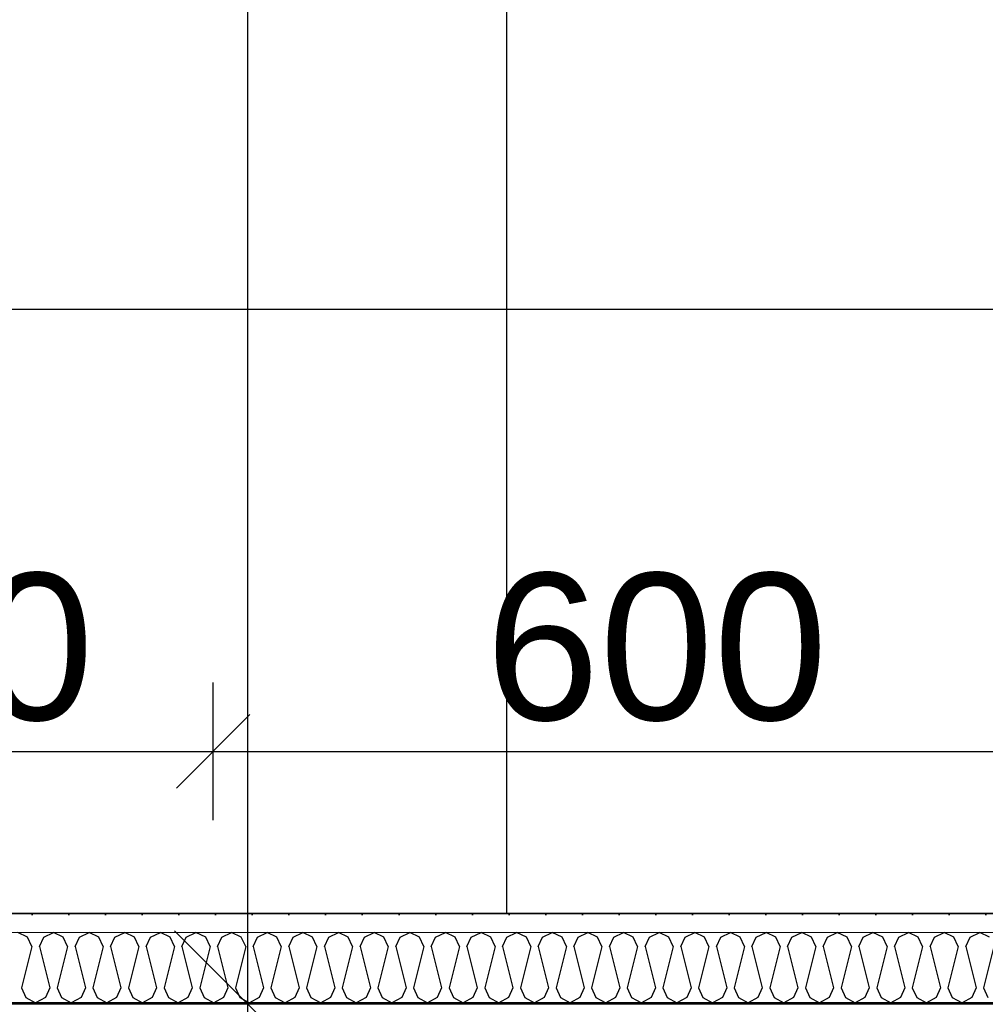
# Model space of a CAD drawing. Header units: millimetres. Extents: x -150 to 340931, y -1115 to 365939.
# Tile 198 of 253: x 309029 to 309687, y 343686 to 344357. Entities that reach past the tile are written whole.
import ezdxf
from ezdxf.enums import TextEntityAlignment as Align

# ---------------------------------------------------------------- set-up
doc = ezdxf.new("R2010")
doc.units = ezdxf.units.MM
doc.header["$LTSCALE"] = 0.5
doc.header["$MEASUREMENT"] = 0
doc.linetypes.add('Over snittplan', pattern=[260, 150, -50, 10, -50])
doc.linetypes.add('PLINE', pattern=[0])
for name, color, linetype in [('232- Ikke-bærende yttervegger (Skravur)(Nye konstruksjoner)', 7, 'Continuous'), ('232- Ikke-bærende yttervegger(Nye konstruksjoner)', 7, 'Continuous'), ('257- Systemhimlinger (Skravur)(Nye konstruksjoner)', 7, 'Continuous'), ('257- Systemhimlinger(Nye konstruksjoner)', 7, 'Continuous'), ('273- Kjøkkeninnredning(Nye konstruksjoner)', 7, 'Continuous'), ('842-M___1_50 Målsetting bygning', 7, 'Continuous'), ('842-M___1_50 Målsetting bygning(Nye konstruksjoner)', 7, 'Continuous'), ('862- M___Nettoareal(Nye konstruksjoner)', 7, 'Continuous'), ('862- M___Nettoareal(Polylinje)(Nye konstruksjoner)', 7, 'Continuous'), ('862- M___Nettoareal(Tekst)(Nye konstruksjoner)', 7, 'Continuous')]:
    doc.layers.add(name, color=color, linetype=linetype)
doc.layers.add('236- Innvendig kledning og overflate(Nye konstruksjoner)', color=7, linetype='Continuous', lineweight=0)
doc.styles.add('GENERATED_STYLE_1', font='txt')
doc.styles.add('GENERATED_STYLE_3', font='arial.ttf')
doc.dimstyles.new('GENERATED_STYLE__1', dxfattribs={"dimtxt": 100, "dimasz": 95, "dimexe": 0.18, "dimexo": 0.0625, "dimgap": 0, "dimtad": 1, "dimtih": 1, "dimtoh": 1, "dimdec": 0, "dimzin": 0, "dimdsep": 46, "dimtxsty": 'GENERATED_STYLE_3', "dimblk": 'ARROWHEAD_6', "dimblk1": 'ARROWHEAD_6', "dimblk2": 'ARROWHEAD_6', "dimcen": 0.09, "dimse1": 1, "dimse2": 1, "dimclrd": 256, "dimclre": 256, "dimclrt": 256, "dimadec": 1, "dimazin": 0, "dimtfac": 1, "dimtdec": 4, "dimtmove": 0, "dimatfit": 3, "dimfxl": 1, "dimtolj": 1, "dimtzin": 0, "dimarcsym": 0})
doc.dimstyles.new('GENERATED_STYLE__2', dxfattribs={"dimtxt": 100, "dimasz": 95, "dimexe": 0.18, "dimexo": 0.0625, "dimgap": 0, "dimtad": 1, "dimdec": 0, "dimzin": 0, "dimdsep": 46, "dimtxsty": 'GENERATED_STYLE_3', "dimblk": 'ARROWHEAD_6', "dimblk1": 'ARROWHEAD_6', "dimblk2": 'ARROWHEAD_6', "dimcen": 0.09, "dimse1": 1, "dimse2": 1, "dimclrd": 256, "dimclre": 256, "dimclrt": 256, "dimadec": 1, "dimazin": 0, "dimtfac": 1, "dimtdec": 4, "dimtmove": 0, "dimatfit": 3, "dimfxl": 1, "dimtolj": 1, "dimtzin": 0, "dimarcsym": 0})
doc.dimstyles.new('GENERATED_STYLE__5', dxfattribs={"dimtxt": 100, "dimasz": 47.5, "dimexe": 0.18, "dimexo": 0.0625, "dimgap": 0, "dimtad": 1, "dimtih": 1, "dimtoh": 1, "dimdec": 0, "dimzin": 0, "dimdsep": 46, "dimtxsty": 'GENERATED_STYLE_3', "dimblk": 'ARROWHEAD_6', "dimblk1": 'ARROWHEAD_6', "dimblk2": 'ARROWHEAD_6', "dimcen": 0.09, "dimse1": 1, "dimse2": 1, "dimclrd": 256, "dimclre": 256, "dimclrt": 256, "dimadec": 1, "dimazin": 0, "dimtfac": 1, "dimtdec": 4, "dimtmove": 0, "dimatfit": 3, "dimfxl": 1, "dimtolj": 1, "dimtzin": 0, "dimarcsym": 0})
doc.dimstyles.new('GENERATED_STYLE__6', dxfattribs={"dimtxt": 100, "dimasz": 47.5, "dimexe": 0.18, "dimexo": 0.0625, "dimgap": 0, "dimtad": 1, "dimdec": 0, "dimzin": 0, "dimdsep": 46, "dimtxsty": 'GENERATED_STYLE_3', "dimblk": 'ARROWHEAD_6', "dimblk1": 'ARROWHEAD_6', "dimblk2": 'ARROWHEAD_6', "dimcen": 0.09, "dimse1": 1, "dimse2": 1, "dimclrd": 256, "dimclre": 256, "dimclrt": 256, "dimadec": 1, "dimazin": 0, "dimtfac": 1, "dimtdec": 4, "dimtmove": 0, "dimatfit": 3, "dimfxl": 1, "dimtolj": 1, "dimtzin": 0, "dimarcsym": 0})

# ---------------------------------------------------------------- blocks, each defined once
blk = doc.blocks.new('Fellesrom Bygg A__6', base_point=(310448.09, 339859.71))
at = {"layer": '862- M___Nettoareal(Polylinje)(Nye konstruksjoner)', "linetype": 'PLINE', "flags": 128}
blk.add_lwpolyline([(308760.9, 343747.84), (314369.67, 343747.84), (314360.9, 345447.84), (320651.03, 345447.58), (322731.94, 342583.79), (328296.39, 346626.6), (331088.37, 342783.77), (332481.53, 343795.96), (325033.05, 354047.84), (303141.01, 354047.84), (303141.01, 351847.84), (308360.91, 351847.84), (308360.91, 352047.84), (308760.9, 352047.84)], close=True, dxfattribs=at)
at = {"layer": '862- M___Nettoareal(Tekst)(Nye konstruksjoner)', "style": 'GENERATED_STYLE_1'}
for tag, p in [('DUMMY_861', (310985.61, 340047.94)), ('ROOM_NAME', (309910.58, 340002.2)), ('DUMMY_862', (309910.58, 339859.71))]:
    blk.add_attdef(tag, text='', height=100, dxfattribs=at).set_placement(p, align=Align.TOP_LEFT)
blk = doc.blocks.new('LEDER__26', base_point=(313160.91, 345197.84))
at = {"layer": '862- M___Nettoareal(Polylinje)(Nye konstruksjoner)', "linetype": 'PLINE', "flags": 128}
blk.add_lwpolyline([(308760.9, 346075.84), (308760.9, 343747.84), (314360.91, 343747.84), (314360.91, 346075.84), (312360.91, 346075.84)], close=True, dxfattribs=at)
at = {"layer": '862- M___Nettoareal(Tekst)(Nye konstruksjoner)', "style": 'GENERATED_STYLE_1'}
for tag, p in [('DUMMY_861', (313385.03, 345386.08)), ('ROOM_NAME', (312936.78, 345334.54)), ('DUMMY_862', (312936.78, 345197.84))]:
    blk.add_attdef(tag, text='', height=100, dxfattribs=at).set_placement(p, align=Align.TOP_LEFT)
blk = doc.blocks.new('*X258')
at = {"layer": '232- Ikke-bærende yttervegger (Skravur)(Nye konstruksjoner)', "linetype": 'PLINE'}
for p, q in [((309034.39, 343731.71), (309027.75, 343734.84)), ((309045.4, 343731.71), (309052.04, 343734.84)), ((309058.67, 343731.71), (309052.04, 343734.84)), ((309069.69, 343731.71), (309076.32, 343734.84)), ((309082.95, 343731.71), (309076.32, 343734.84)), ((309093.97, 343731.71), (309100.6, 343734.84)), ((309107.23, 343731.71), (309100.6, 343734.84)), ((309118.25, 343731.71), (309124.88, 343734.84)), ((309131.51, 343731.71), (309124.88, 343734.84)), ((309142.53, 343731.71), (309149.16, 343734.84)), ((309155.79, 343731.71), (309149.16, 343734.84)), ((309166.81, 343731.71), (309173.44, 343734.84)), ((309180.07, 343731.71), (309173.44, 343734.84)), ((309191.09, 343731.71), (309197.72, 343734.84)), ((309204.35, 343731.71), (309197.72, 343734.84)), ((309215.37, 343731.71), (309222, 343734.84)), ((309228.64, 343731.71), (309222, 343734.84)), ((309239.65, 343731.71), (309246.29, 343734.84)), ((309252.92, 343731.71), (309246.29, 343734.84)), ((309263.94, 343731.71), (309270.57, 343734.84)), ((309277.2, 343731.71), (309270.57, 343734.84)), ((309288.22, 343731.71), (309294.85, 343734.84)), ((309301.48, 343731.71), (309294.85, 343734.84)), ((309312.5, 343731.71), (309319.13, 343734.84)), ((309325.76, 343731.71), (309319.13, 343734.84)), ((309336.78, 343731.71), (309343.41, 343734.84)), ((309350.04, 343731.71), (309343.41, 343734.84)), ((309361.06, 343731.71), (309367.69, 343734.84)), ((309374.32, 343731.71), (309367.69, 343734.84)), ((309385.34, 343731.71), (309391.97, 343734.84)), ((309398.6, 343731.71), (309391.97, 343734.84)), ((309409.62, 343731.71), (309416.25, 343734.84)), ((309422.89, 343731.71), (309416.25, 343734.84)), ((309433.91, 343731.71), (309440.54, 343734.84)), ((309447.17, 343731.71), (309440.54, 343734.84)), ((309458.19, 343731.71), (309464.82, 343734.84)), ((309471.45, 343731.71), (309464.82, 343734.84)), ((309482.47, 343731.71), (309489.1, 343734.84)), ((309495.73, 343731.71), (309489.1, 343734.84)), ((309506.75, 343731.71), (309513.38, 343734.84)), ((309520.01, 343731.71), (309513.38, 343734.84)), ((309531.03, 343731.71), (309537.66, 343734.84)), ((309544.29, 343731.71), (309537.66, 343734.84)), ((309555.31, 343731.71), (309561.94, 343734.84)), ((309568.57, 343731.71), (309561.94, 343734.84)), ((309579.59, 343731.71), (309586.22, 343734.84)), ((309592.85, 343731.71), (309586.22, 343734.84)), ((309603.87, 343731.71), (309610.5, 343734.84)), ((309617.14, 343731.71), (309610.5, 343734.84)), ((309628.16, 343731.71), (309634.79, 343734.84)), ((309641.42, 343731.71), (309634.79, 343734.84)), ((309652.44, 343731.71), (309659.07, 343734.84)), ((309665.7, 343731.71), (309659.07, 343734.84)), ((309676.72, 343731.71), (309683.35, 343734.84)), ((309689.98, 343731.71), (309683.35, 343734.84)), ((309037.34, 343725.2), (309034.39, 343731.71)), ((309042.45, 343725.2), (309045.4, 343731.71)), ((309061.63, 343725.2), (309058.67, 343731.71)), ((309066.73, 343725.2), (309069.69, 343731.71)), ((309085.91, 343725.2), (309082.95, 343731.71)), ((309091.01, 343725.2), (309093.97, 343731.71)), ((309110.19, 343725.2), (309107.23, 343731.71)), ((309115.29, 343725.2), (309118.25, 343731.71)), ((309134.47, 343725.2), (309131.51, 343731.71)), ((309139.57, 343725.2), (309142.53, 343731.71)), ((309158.75, 343725.2), (309155.79, 343731.71)), ((309163.85, 343725.2), (309166.81, 343731.71)), ((309183.03, 343725.2), (309180.07, 343731.71)), ((309188.13, 343725.2), (309191.09, 343731.71)), ((309207.31, 343725.2), (309204.35, 343731.71)), ((309212.41, 343725.2), (309215.37, 343731.71)), ((309231.59, 343725.2), (309228.64, 343731.71)), ((309236.7, 343725.2), (309239.65, 343731.71)), ((309255.88, 343725.2), (309252.92, 343731.71)), ((309260.98, 343725.2), (309263.94, 343731.71)), ((309280.16, 343725.2), (309277.2, 343731.71)), ((309285.26, 343725.2), (309288.22, 343731.71)), ((309304.44, 343725.2), (309301.48, 343731.71)), ((309309.54, 343725.2), (309312.5, 343731.71)), ((309328.72, 343725.2), (309325.76, 343731.71)), ((309333.82, 343725.2), (309336.78, 343731.71)), ((309353, 343725.2), (309350.04, 343731.71)), ((309358.1, 343725.2), (309361.06, 343731.71)), ((309377.28, 343725.2), (309374.32, 343731.71)), ((309382.38, 343725.2), (309385.34, 343731.71)), ((309401.56, 343725.2), (309398.6, 343731.71)), ((309406.66, 343725.2), (309409.62, 343731.71)), ((309425.84, 343725.2), (309422.89, 343731.71)), ((309430.95, 343725.2), (309433.91, 343731.71)), ((309450.13, 343725.2), (309447.17, 343731.71)), ((309455.23, 343725.2), (309458.19, 343731.71)), ((309474.41, 343725.2), (309471.45, 343731.71)), ((309479.51, 343725.2), (309482.47, 343731.71)), ((309498.69, 343725.2), (309495.73, 343731.71)), ((309503.79, 343725.2), (309506.75, 343731.71)), ((309522.97, 343725.2), (309520.01, 343731.71)), ((309528.07, 343725.2), (309531.03, 343731.71)), ((309547.25, 343725.2), (309544.29, 343731.71)), ((309552.35, 343725.2), (309555.31, 343731.71)), ((309571.53, 343725.2), (309568.57, 343731.71)), ((309576.63, 343725.2), (309579.59, 343731.71)), ((309595.81, 343725.2), (309592.85, 343731.71)), ((309600.91, 343725.2), (309603.87, 343731.71)), ((309620.09, 343725.2), (309617.14, 343731.71)), ((309625.2, 343725.2), (309628.16, 343731.71)), ((309644.38, 343725.2), (309641.42, 343731.71)), ((309649.48, 343725.2), (309652.44, 343731.71)), ((309668.66, 343725.2), (309665.7, 343731.71)), ((309673.76, 343725.2), (309676.72, 343731.71)), ((309037.34, 343725.2), (309030.31, 343697.05)), ((309042.45, 343725.2), (309049.48, 343697.05)), ((309061.63, 343725.2), (309054.59, 343697.05)), ((309066.73, 343725.2), (309073.77, 343697.05)), ((309085.91, 343725.2), (309078.87, 343697.05)), ((309091.01, 343725.2), (309098.05, 343697.05)), ((309110.19, 343725.2), (309103.15, 343697.05)), ((309115.29, 343725.2), (309122.33, 343697.05)), ((309134.47, 343725.2), (309127.43, 343697.05)), ((309139.57, 343725.2), (309146.61, 343697.05)), ((309158.75, 343725.2), (309151.71, 343697.05)), ((309163.85, 343725.2), (309170.89, 343697.05)), ((309183.03, 343725.2), (309175.99, 343697.05)), ((309188.13, 343725.2), (309195.17, 343697.05)), ((309207.31, 343725.2), (309200.27, 343697.05)), ((309212.41, 343725.2), (309219.45, 343697.05)), ((309231.59, 343725.2), (309224.56, 343697.05)), ((309236.7, 343725.2), (309243.74, 343697.05)), ((309255.88, 343725.2), (309248.84, 343697.05)), ((309260.98, 343725.2), (309268.02, 343697.05)), ((309280.16, 343725.2), (309273.12, 343697.05)), ((309285.26, 343725.2), (309292.3, 343697.05)), ((309304.44, 343725.2), (309297.4, 343697.05)), ((309309.54, 343725.2), (309316.58, 343697.05)), ((309328.72, 343725.2), (309321.68, 343697.05)), ((309333.82, 343725.2), (309340.86, 343697.05)), ((309353, 343725.2), (309345.96, 343697.05)), ((309358.1, 343725.2), (309365.14, 343697.05)), ((309377.28, 343725.2), (309370.24, 343697.05)), ((309382.38, 343725.2), (309389.42, 343697.05)), ((309401.56, 343725.2), (309394.52, 343697.05)), ((309406.66, 343725.2), (309413.7, 343697.05)), ((309425.84, 343725.2), (309418.81, 343697.05)), ((309430.95, 343725.2), (309437.99, 343697.05)), ((309450.13, 343725.2), (309443.09, 343697.05)), ((309455.23, 343725.2), (309462.27, 343697.05)), ((309474.41, 343725.2), (309467.37, 343697.05)), ((309479.51, 343725.2), (309486.55, 343697.05)), ((309498.69, 343725.2), (309491.65, 343697.05)), ((309503.79, 343725.2), (309510.83, 343697.05)), ((309522.97, 343725.2), (309515.93, 343697.05)), ((309528.07, 343725.2), (309535.11, 343697.05)), ((309547.25, 343725.2), (309540.21, 343697.05)), ((309552.35, 343725.2), (309559.39, 343697.05)), ((309571.53, 343725.2), (309564.49, 343697.05)), ((309576.63, 343725.2), (309583.67, 343697.05)), ((309595.81, 343725.2), (309588.77, 343697.05)), ((309600.91, 343725.2), (309607.95, 343697.05)), ((309620.09, 343725.2), (309613.06, 343697.05)), ((309625.2, 343725.2), (309632.24, 343697.05)), ((309644.38, 343725.2), (309637.34, 343697.05)), ((309649.48, 343725.2), (309656.52, 343697.05)), ((309668.66, 343725.2), (309661.62, 343697.05)), ((309673.76, 343725.2), (309680.8, 343697.05)), ((309692.94, 343725.2), (309685.9, 343697.05)), ((309030.31, 343697.05), (309033.26, 343690.54)), ((309049.48, 343697.05), (309046.53, 343690.54)), ((309054.59, 343697.05), (309057.55, 343690.54)), ((309073.77, 343697.05), (309070.81, 343690.54)), ((309078.87, 343697.05), (309081.83, 343690.54)), ((309098.05, 343697.05), (309095.09, 343690.54)), ((309103.15, 343697.05), (309106.11, 343690.54)), ((309122.33, 343697.05), (309119.37, 343690.54)), ((309127.43, 343697.05), (309130.39, 343690.54)), ((309146.61, 343697.05), (309143.65, 343690.54)), ((309151.71, 343697.05), (309154.67, 343690.54)), ((309170.89, 343697.05), (309167.93, 343690.54)), ((309175.99, 343697.05), (309178.95, 343690.54)), ((309195.17, 343697.05), (309192.21, 343690.54)), ((309200.27, 343697.05), (309203.23, 343690.54)), ((309219.45, 343697.05), (309216.49, 343690.54)), ((309224.56, 343697.05), (309227.51, 343690.54)), ((309243.74, 343697.05), (309240.78, 343690.54)), ((309248.84, 343697.05), (309251.8, 343690.54)), ((309268.02, 343697.05), (309265.06, 343690.54)), ((309273.12, 343697.05), (309276.08, 343690.54)), ((309292.3, 343697.05), (309289.34, 343690.54)), ((309297.4, 343697.05), (309300.36, 343690.54)), ((309316.58, 343697.05), (309313.62, 343690.54)), ((309321.68, 343697.05), (309324.64, 343690.54)), ((309340.86, 343697.05), (309337.9, 343690.54)), ((309345.96, 343697.05), (309348.92, 343690.54)), ((309365.14, 343697.05), (309362.18, 343690.54)), ((309370.24, 343697.05), (309373.2, 343690.54)), ((309389.42, 343697.05), (309386.46, 343690.54)), ((309394.52, 343697.05), (309397.48, 343690.54)), ((309413.7, 343697.05), (309410.75, 343690.54)), ((309418.81, 343697.05), (309421.76, 343690.54)), ((309437.99, 343697.05), (309435.03, 343690.54)), ((309443.09, 343697.05), (309446.05, 343690.54)), ((309462.27, 343697.05), (309459.31, 343690.54)), ((309467.37, 343697.05), (309470.33, 343690.54)), ((309486.55, 343697.05), (309483.59, 343690.54)), ((309491.65, 343697.05), (309494.61, 343690.54)), ((309510.83, 343697.05), (309507.87, 343690.54)), ((309515.93, 343697.05), (309518.89, 343690.54)), ((309535.11, 343697.05), (309532.15, 343690.54)), ((309540.21, 343697.05), (309543.17, 343690.54)), ((309559.39, 343697.05), (309556.43, 343690.54)), ((309564.49, 343697.05), (309567.45, 343690.54)), ((309583.67, 343697.05), (309580.71, 343690.54)), ((309588.77, 343697.05), (309591.73, 343690.54)), ((309607.95, 343697.05), (309605, 343690.54)), ((309613.06, 343697.05), (309616.01, 343690.54)), ((309632.24, 343697.05), (309629.28, 343690.54)), ((309637.34, 343697.05), (309640.3, 343690.54)), ((309656.52, 343697.05), (309653.56, 343690.54)), ((309661.62, 343697.05), (309664.58, 343690.54)), ((309680.8, 343697.05), (309677.84, 343690.54)), ((309685.9, 343697.05), (309688.86, 343690.54)), ((309033.26, 343690.54), (309039.9, 343686.84)), ((309046.53, 343690.54), (309039.9, 343686.84)), ((309057.55, 343690.54), (309064.18, 343686.84)), ((309070.81, 343690.54), (309064.18, 343686.84)), ((309081.83, 343690.54), (309088.46, 343686.84)), ((309095.09, 343690.54), (309088.46, 343686.84)), ((309106.11, 343690.54), (309112.74, 343686.84)), ((309119.37, 343690.54), (309112.74, 343686.84)), ((309130.39, 343690.54), (309137.02, 343686.84)), ((309143.65, 343690.54), (309137.02, 343686.84)), ((309154.67, 343690.54), (309161.3, 343686.84)), ((309167.93, 343690.54), (309161.3, 343686.84)), ((309178.95, 343690.54), (309185.58, 343686.84)), ((309192.21, 343690.54), (309185.58, 343686.84)), ((309203.23, 343690.54), (309209.86, 343686.84)), ((309216.49, 343690.54), (309209.86, 343686.84)), ((309227.51, 343690.54), (309234.15, 343686.84)), ((309240.78, 343690.54), (309234.15, 343686.84)), ((309251.8, 343690.54), (309258.43, 343686.84)), ((309265.06, 343690.54), (309258.43, 343686.84)), ((309276.08, 343690.54), (309282.71, 343686.84)), ((309289.34, 343690.54), (309282.71, 343686.84)), ((309300.36, 343690.54), (309306.99, 343686.84)), ((309313.62, 343690.54), (309306.99, 343686.84)), ((309324.64, 343690.54), (309331.27, 343686.84)), ((309337.9, 343690.54), (309331.27, 343686.84)), ((309348.92, 343690.54), (309355.55, 343686.84)), ((309362.18, 343690.54), (309355.55, 343686.84)), ((309373.2, 343690.54), (309379.83, 343686.84)), ((309386.46, 343690.54), (309379.83, 343686.84)), ((309397.48, 343690.54), (309404.11, 343686.84)), ((309410.75, 343690.54), (309404.11, 343686.84)), ((309421.76, 343690.54), (309428.4, 343686.84)), ((309435.03, 343690.54), (309428.4, 343686.84)), ((309446.05, 343690.54), (309452.68, 343686.84)), ((309459.31, 343690.54), (309452.68, 343686.84)), ((309470.33, 343690.54), (309476.96, 343686.84)), ((309483.59, 343690.54), (309476.96, 343686.84)), ((309494.61, 343690.54), (309501.24, 343686.84)), ((309507.87, 343690.54), (309501.24, 343686.84)), ((309518.89, 343690.54), (309525.52, 343686.84)), ((309532.15, 343690.54), (309525.52, 343686.84)), ((309543.17, 343690.54), (309549.8, 343686.84)), ((309556.43, 343690.54), (309549.8, 343686.84)), ((309567.45, 343690.54), (309574.08, 343686.84)), ((309580.71, 343690.54), (309574.08, 343686.84)), ((309591.73, 343690.54), (309598.36, 343686.84)), ((309605, 343690.54), (309598.36, 343686.84)), ((309616.01, 343690.54), (309622.65, 343686.84)), ((309629.28, 343690.54), (309622.65, 343686.84)), ((309640.3, 343690.54), (309646.93, 343686.84)), ((309653.56, 343690.54), (309646.93, 343686.84)), ((309664.58, 343690.54), (309671.21, 343686.84)), ((309677.84, 343690.54), (309671.21, 343686.84))]:
    blk.add_line(p, q, dxfattribs=at)
blk = doc.blocks.new('*D774')
at = {"layer": '842-M___1_50 Målsetting bygning(Nye konstruksjoner)', "linetype": 'PLINE'}
for p, q in [((276294.53, 363585.13), (276294.53, 363772.63)), ((335668.85, 363585.13), (335668.85, 363772.63)), ((276344.53, 363728.88), (276244.53, 363628.88)), ((335618.85, 363628.88), (335718.85, 363728.88)), ((276219.53, 363678.88), (276294.53, 363678.88)), ((276294.53, 363678.88), (335668.85, 363678.88)), ((335668.85, 363678.88), (335743.85, 363678.88))]:
    blk.add_line(p, q, dxfattribs=at)
at = {"layer": '842-M___1_50 Målsetting bygning(Nye konstruksjoner)', "insert": (305771.96, 363698.88), "char_height": 100, "attachment_point": 7, "style": 'GENERATED_STYLE_3'}
blk.add_mtext('\\A1;{\\pql;\\fArial|b0|i0|c0|p0;\\W1.000000;59\xa0374}', dxfattribs=at)
blk = doc.blocks.new('ARROWHEAD_6')
at = {"linetype": 'Continuous'}
for p, q in [((-0.5, -0.5), (0.5, 0.5)), ((0, 0), (-1, 0))]:
    blk.add_line(p, q, dxfattribs=at)
blk = doc.blocks.new('*D921')
at = {"layer": '842-M___1_50 Målsetting bygning', "linetype": 'PLINE'}
for p, q in [((308698.9, 342391.1), (308698.9, 342578.6)), ((310375.9, 342391.1), (310375.9, 342578.6)), ((308748.9, 342534.85), (308648.9, 342434.85)), ((310425.9, 342534.85), (310325.9, 342434.85)), ((308698.9, 342484.85), (310375.9, 342484.85))]:
    blk.add_line(p, q, dxfattribs=at)
at = {"layer": '842-M___1_50 Målsetting bygning', "insert": (309365.81, 342504.85), "char_height": 100, "attachment_point": 7, "style": 'GENERATED_STYLE_3'}
blk.add_mtext('\\A1;{\\pql;\\fArial|b0|i0|c0|p0;\\W1.000000;1\xa0677}', dxfattribs=at)
blk = doc.blocks.new('*D939')
at = {"layer": '842-M___1_50 Målsetting bygning', "linetype": 'PLINE'}
for p, q in [((309134.61, 343735.84), (309234.61, 343635.84)), ((309278.36, 343685.84), (309090.86, 343685.84)), ((309184.61, 343437.84), (309184.61, 343685.84)), ((309134.61, 343487.84), (309234.61, 343387.84)), ((309278.36, 343437.84), (309090.86, 343437.84)), ((309184.61, 343362.84), (309184.61, 343437.84))]:
    blk.add_line(p, q, dxfattribs=at)
at = {"layer": '842-M___1_50 Målsetting bygning', "insert": (309164.61, 343447.44), "char_height": 100, "attachment_point": 7, "rotation": 90, "style": 'GENERATED_STYLE_3'}
blk.add_mtext('\\A1;{\\pql;\\fArial|b0|i0|c0|p0;\\W1.000000;248}', dxfattribs=at)
blk = doc.blocks.new('*D940')
at = {"layer": '842-M___1_50 Målsetting bygning', "linetype": 'PLINE'}
for p, q in [((309134.61, 346138.84), (309234.61, 346038.84)), ((309278.36, 346088.84), (309090.86, 346088.84)), ((309184.61, 343685.84), (309184.61, 346088.84)), ((309134.61, 343735.84), (309234.61, 343635.84)), ((309278.36, 343685.84), (309090.86, 343685.84))]:
    blk.add_line(p, q, dxfattribs=at)
at = {"layer": '842-M___1_50 Målsetting bygning', "char_height": 100, "attachment_point": 7, "rotation": 90, "style": 'GENERATED_STYLE_3'}
for s, insert in [('\\A1;{\\pql;\\fArial|b0|i0|c0|p0;\\W1.000000;98}', (309164.61, 346061.57)), ('\\A1;{\\pql;\\fArial|b0|i0|c0|p0;\\W1.000000;2\xa0403}', (309164.61, 344715.75))]:
    blk.add_mtext(s, dxfattribs=dict(at, insert=insert))
blk = doc.blocks.new('*D962')
at = {"layer": '842-M___1_50 Målsetting bygning', "linetype": 'PLINE'}
for p, q in [((307120.85, 343735.84), (307220.85, 343635.84)), ((307264.6, 343685.84), (307077.1, 343685.84)), ((307170.85, 343437.84), (307170.85, 343685.84)), ((307120.85, 343487.84), (307220.85, 343387.84)), ((307264.6, 343437.84), (307077.1, 343437.84)), ((307170.85, 343362.84), (307170.85, 343437.84))]:
    blk.add_line(p, q, dxfattribs=at)
at = {"layer": '842-M___1_50 Målsetting bygning', "insert": (307150.85, 343447.44), "char_height": 100, "attachment_point": 7, "rotation": 90, "style": 'GENERATED_STYLE_3'}
blk.add_mtext('\\A1;{\\pql;\\fArial|b0|i0|c0|p0;\\W1.000000;248}', dxfattribs=at)
blk = doc.blocks.new('*D963')
at = {"layer": '842-M___1_50 Målsetting bygning', "linetype": 'PLINE'}
for p, q in [((307120.85, 344406.84), (307220.85, 344306.84)), ((307264.6, 344356.84), (307077.1, 344356.84)), ((307170.85, 343685.84), (307170.85, 344356.84)), ((307120.85, 343735.84), (307220.85, 343635.84)), ((307264.6, 343685.84), (307077.1, 343685.84))]:
    blk.add_line(p, q, dxfattribs=at)
at = {"layer": '842-M___1_50 Målsetting bygning', "insert": (307150.85, 343906.94), "char_height": 100, "attachment_point": 7, "rotation": 90, "style": 'GENERATED_STYLE_3'}
blk.add_mtext('\\A1;{\\pql;\\fArial|b0|i0|c0|p0;\\W1.000000;671}', dxfattribs=at)
blk = doc.blocks.new('*D1156')
at = {"layer": '842-M___1_50 Målsetting bygning', "linetype": 'PLINE'}
for p, q in [((308698.9, 344065.77), (308698.9, 344253.27)), ((314422.91, 344065.77), (314422.91, 344253.27)), ((308748.9, 344209.52), (308648.9, 344109.52)), ((314472.91, 344209.52), (314372.91, 344109.52)), ((308698.9, 344159.52), (314422.91, 344159.52))]:
    blk.add_line(p, q, dxfattribs=at)
at = {"layer": '842-M___1_50 Målsetting bygning', "insert": (311389.31, 344179.52), "char_height": 100, "attachment_point": 7, "style": 'GENERATED_STYLE_3'}
blk.add_mtext('\\A1;{\\pql;\\fArial|b0|i0|c0|p0;\\W1.000000;5\xa0724}', dxfattribs=at)
blk = doc.blocks.new('*D1187')
at = {"layer": '257- Systemhimlinger(Nye konstruksjoner)', "linetype": 'PLINE'}
for p, q in [((308760.9, 343811.36), (308760.9, 343905.11)), ((309160.91, 343811.36), (309160.91, 343905.11)), ((308785.9, 343883.23), (308735.9, 343833.23)), ((309185.91, 343883.23), (309135.91, 343833.23)), ((308723.4, 343858.23), (308760.9, 343858.23)), ((308760.9, 343858.23), (309160.91, 343858.23))]:
    blk.add_line(p, q, dxfattribs=at)
at = {"layer": '257- Systemhimlinger(Nye konstruksjoner)', "insert": (308846.49, 343878.23), "char_height": 100, "attachment_point": 7, "style": 'GENERATED_STYLE_3'}
blk.add_mtext('\\A1;{\\pql;\\fArial|b0|i0|c0|p0;\\W1.000000;400}', dxfattribs=at)
blk = doc.blocks.new('*D1188')
at = {"layer": '257- Systemhimlinger(Nye konstruksjoner)', "linetype": 'PLINE'}
for p, q in [((309160.91, 343811.36), (309160.91, 343905.11)), ((309760.91, 343811.36), (309760.91, 343905.11)), ((309185.91, 343883.23), (309135.91, 343833.23)), ((309785.91, 343883.23), (309735.91, 343833.23)), ((309160.91, 343858.23), (309760.91, 343858.23))]:
    blk.add_line(p, q, dxfattribs=at)
at = {"layer": '257- Systemhimlinger(Nye konstruksjoner)', "insert": (309346.5, 343878.23), "char_height": 100, "attachment_point": 7, "style": 'GENERATED_STYLE_3'}
blk.add_mtext('\\A1;{\\pql;\\fArial|b0|i0|c0|p0;\\W1.000000;600}', dxfattribs=at)
blk = doc.blocks.new('*D1197')
at = {"layer": '257- Systemhimlinger(Nye konstruksjoner)', "linetype": 'PLINE'}
for p, q in [((310147.41, 344336.84), (310197.41, 344286.84)), ((310219.28, 344311.84), (310125.53, 344311.84)), ((310172.41, 343747.84), (310172.41, 344311.84)), ((310147.41, 343772.84), (310197.41, 343722.84)), ((310219.28, 343747.84), (310125.53, 343747.84)), ((310172.41, 343710.34), (310172.41, 343747.84))]:
    blk.add_line(p, q, dxfattribs=at)
at = {"layer": '257- Systemhimlinger(Nye konstruksjoner)', "insert": (310152.41, 343915.44), "char_height": 100, "attachment_point": 7, "rotation": 90, "style": 'GENERATED_STYLE_3'}
blk.add_mtext('\\A1;{\\pql;\\fArial|b0|i0|c0|p0;\\W1.000000;564}', dxfattribs=at)

msp = doc.modelspace()

# ---------------------------------------------------------------- hatches: boundary and pattern name
at = {"layer": '232- Ikke-bærende yttervegger (Skravur)(Nye konstruksjoner)', "linetype": 'Continuous'}
h = msp.add_hatch(dxfattribs=at)
h.set_pattern_fill('Prikker_tett', color=256, style=0, pattern_type=2)
h.set_pattern_definition([(0, (0, 0), (0, 43.30127), [0, -25]), (0, (12.5, 21.65), (0, 43.30127), [0, -25])])
h.paths.add_polyline_path([(308760.9, 343734.84), (310375.9, 343734.84), (310375.9, 343747.84), (308760.9, 343747.84)])
msp.add_hatch(color=256, dxfattribs=at).paths.add_polyline_path([(308699.9, 343686.84), (308699.9, 343685.84), (310375.9, 343685.84), (310375.9, 343686.84)])

# ---------------------------------------------------------------- linework, layer by layer
at = {"layer": '232- Ikke-bærende yttervegger(Nye konstruksjoner)', "linetype": 'PLINE'}
for p, q in [((310375.9, 343686.84), (308747.9, 343686.84)), ((310375.9, 343685.84), (308699.9, 343685.84))]:
    msp.add_line(p, q, dxfattribs=at)
at = {"layer": '232- Ikke-bærende yttervegger(Nye konstruksjoner)', "linetype": 'Over snittplan', "flags": 128}
msp.add_lwpolyline([(314360.91, 343747.84), (308760.9, 343747.84)], dxfattribs=at)
at = {"layer": '236- Innvendig kledning og overflate(Nye konstruksjoner)', "linetype": 'PLINE'}
msp.add_line((310375.9, 343734.84), (308760.9, 343734.84), dxfattribs=at)
at = {"layer": '236- Innvendig kledning og overflate(Nye konstruksjoner)', "linetype": 'PLINE', "flags": 128}
msp.add_lwpolyline([(310375.9, 343747.84), (308760.9, 343747.84)], dxfattribs=at)
at = {"layer": '257- Systemhimlinger (Skravur)(Nye konstruksjoner)', "linetype": 'PLINE', "flags": 128}
msp.add_lwpolyline([(312360.91, 346075.84), (314360.91, 346075.84), (314360.91, 343747.84), (308760.9, 343747.84), (308760.9, 346075.85)], close=True, dxfattribs=at)
at = {"layer": '273- Kjøkkeninnredning(Nye konstruksjoner)', "linetype": 'PLINE', "flags": 128}
msp.add_lwpolyline([(309360.9, 346075.84), (308760.9, 346075.84), (308760.9, 343747.84), (309360.9, 343747.84)], close=True, dxfattribs=at)

# ---------------------------------------------------------------- block references
at = {"layer": '232- Ikke-bærende yttervegger(Nye konstruksjoner)'}
msp.add_blockref('*X258', (0, 0), dxfattribs=at)
at = {"layer": '862- M___Nettoareal(Nye konstruksjoner)', "linetype": 'Continuous'}
for name, p in [('Fellesrom Bygg A__6', (310448.09, 339859.71)), ('LEDER__26', (313160.91, 345197.84))]:
    msp.add_blockref(name, p, dxfattribs=at)

# ---------------------------------------------------------------- dimensions: what is measured, and where the dimension line sits
at = {"layer": '257- Systemhimlinger(Nye konstruksjoner)', "linetype": 'Continuous'}
for base, p1, p2, picture, middle in [((309160.91, 343858.23), (308760.9, 343747.84), (309160.91, 344911.84), '*D1187', (308960.65, 343928.23)), ((309760.91, 343858.23), (309160.91, 344911.84), (309760.91, 344911.84), '*D1188', (309460.65, 343928.23))]:
    dim = msp.add_linear_dim(base=base, p1=p1, p2=p2, dimstyle='GENERATED_STYLE__5', dxfattribs=at)
    dim.commit()
    dim.dimension.update_dxf_attribs({"geometry": picture, "text_midpoint": middle, "dimtype": 160})
dim = msp.add_linear_dim(base=(310172.41, 344311.84), p1=(308760.9, 343747.84), p2=(309760.91, 344311.84), angle=90, dimstyle='GENERATED_STYLE__6', dxfattribs=at)
dim.commit()
dim.dimension.update_dxf_attribs({"geometry": '*D1197', "text_midpoint": (310102.41, 344029.59), "dimtype": 160, "text_rotation": 90})
at = {"layer": '842-M___1_50 Målsetting bygning', "linetype": 'Continuous'}
for base, p2, picture, middle in [((310375.9, 342484.85), (310375.9, 343347.84), '*D921', (309537.35, 342554.85)), ((314422.91, 344159.52), (314422.91, 344535.84), '*D1156', (311560.85, 344229.52))]:
    dim = msp.add_linear_dim(base=base, p1=(308698.9, 348897.84), p2=p2, dimstyle='GENERATED_STYLE__1', dxfattribs=at)
    dim.commit()
    dim.dimension.update_dxf_attribs({"geometry": picture, "text_midpoint": middle, "dimtype": 160})
for base, p1, p2, picture, middle in [((309184.61, 346088.84), (311560.9, 343685.84), (311560.9, 346088.84), '*D940', (309114.61, 344887.29)), ((307170.85, 344356.84), (311560.9, 343685.84), (308360.9, 344356.84), '*D963', (307100.85, 344021.09)), ((307170.85, 343685.84), (311560.9, 343437.84), (311560.9, 343685.84), '*D962', (307100.85, 343561.59)), ((309184.61, 343685.84), (311560.9, 343437.84), (311560.9, 343685.84), '*D939', (309114.61, 343561.59))]:
    dim = msp.add_linear_dim(base=base, p1=p1, p2=p2, angle=90, dimstyle='GENERATED_STYLE__2', dxfattribs=at)
    dim.commit()
    dim.dimension.update_dxf_attribs({"geometry": picture, "text_midpoint": middle, "dimtype": 160, "text_rotation": 90})
at = {"layer": '842-M___1_50 Målsetting bygning(Nye konstruksjoner)', "linetype": 'Continuous'}
dim = msp.add_linear_dim(base=(335668.85, 363678.88), p1=(276294.53, 358685.24), p2=(335668.85, 339845.07), dimstyle='GENERATED_STYLE__1', dxfattribs=at)
dim.commit()
dim.dimension.update_dxf_attribs({"geometry": '*D774', "text_midpoint": (305981.55, 363748.88), "dimtype": 160})

doc.saveas('drawing.dxf')
